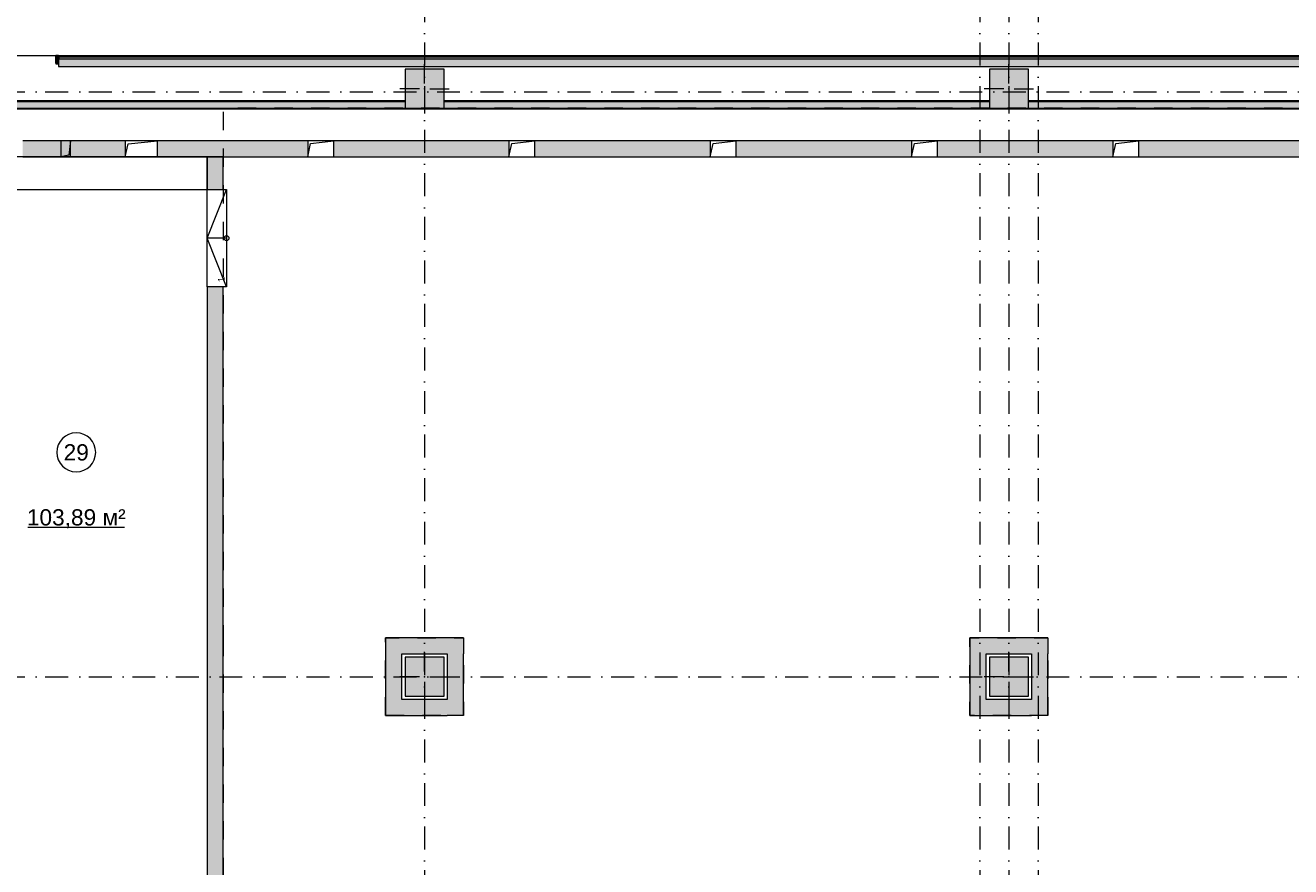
# Model space of a CAD drawing. Header units: millimetres. Extents: x -14761 to 157739, y -22400 to 107990.
# Tile 73 of 81: x 92851 to 112340, y 60075 to 73026. Entities that reach past the tile are written whole.
import ezdxf

# ---------------------------------------------------------------- set-up
doc = ezdxf.new("R2010")
doc.units = ezdxf.units.MM
doc.header["$MEASUREMENT"] = 0
for name, pattern in [('Невидимая', [391.222223, 282.222223, -109]), ('Штриховая', [564.444447, 282.222223, -282.222223]), ('Штрихпунктирная', [670.277762, 352.777767, -176.388884, 0, -141.111112])]:
    doc.linetypes.add(name, pattern=pattern)
for name, color, linetype in [('Конструктив - ГКЛ', 7, 'Continuous'), ('Конструктив - Колонны', 7, 'Continuous'), ('Конструктив - Лестницы в бассейны', 7, 'Continuous'), ('Конструктив - стены бассейнов жб нов', 7, 'Continuous'), ('Конструктив - Стены наружние фасад', 7, 'Continuous'), ('Элемент Модели - Зона', 7, 'Continuous'), ('Элемент Модели - Оси', 7, 'Continuous')]:
    doc.layers.add(name, color=color, linetype=linetype)
doc.styles.add('СГЕНЕРИР_СТИЛЬ_1', font='txt')

msp = doc.modelspace()

# ---------------------------------------------------------------- hatches: boundary and pattern name
at = {"layer": 'Конструктив - ГКЛ', "linetype": 'Continuous', "lineweight": 0, "true_color": 0x000000}
for points in [[(130525, 71750), (89950, 71750), (89950, 71738), (130525, 71738)], [(90650, 71862), (90650, 71850), (98700, 71850), (98700, 71862)], [(90650, 71850), (90650, 71750), (98700, 71750), (98700, 71850)], [(99300, 71850), (107700, 71850), (107700, 71862), (99300, 71862)], [(107700, 71850), (99300, 71850), (99300, 71750), (107700, 71750)], [(108300, 71850), (116700, 71850), (116700, 71862), (108300, 71862)], [(116700, 71850), (108300, 71850), (108300, 71750), (116700, 71750)]]:
    msp.add_hatch(color=18, dxfattribs=at).paths.add_polyline_path(points)
at = {"layer": 'Конструктив - Колонны', "linetype": 'Continuous', "lineweight": 0, "true_color": 0x000000}
for points in [[(98700, 71750), (99300, 71750), (99300, 72350), (98700, 72350)], [(107700, 71750), (108300, 71750), (108300, 72350), (107700, 72350)], [(98700, 62700), (99300, 62700), (99300, 63300), (98700, 63300)], [(107700, 62700), (108300, 62700), (108300, 63300), (107700, 63300)]]:
    msp.add_hatch(color=18, dxfattribs=at).paths.add_polyline_path(points)
at = {"layer": 'Конструктив - стены бассейнов жб нов', "linetype": 'Continuous', "lineweight": 0, "true_color": 0x000000}
for points in [[(92811, 71250), (92811, 71000), (94387, 71000), (94387, 71250)], [(94887, 71250), (94887, 71000), (97200, 71000), (97200, 71250)], [(100300, 71250), (97600, 71250), (97600, 71000), (100300, 71000)], [(103400, 71250), (100700, 71250), (100700, 71000), (103400, 71000)], [(103800, 71250), (103800, 71000), (106500, 71000), (106500, 71250)], [(106900, 71250), (106900, 71000), (109600, 71000), (109600, 71250)], [(110000, 71250), (110000, 71000), (112700, 71000), (112700, 71250)], [(95650, 71000), (95650, 70500), (95900, 70500), (95900, 71000)], [(95650, 69000), (95650, 57050), (95900, 57050), (95900, 69000)], [(98400, 63350), (98650, 63350), (98400, 63600)], [(98400, 63600), (98650, 63350), (98650, 63600)], [(99350, 63600), (98650, 63600), (98650, 63350), (99350, 63350)], [(99350, 63350), (99600, 63350), (99600, 63600)], [(99350, 63600), (99350, 63350), (99600, 63600)], [(107400, 63350), (107650, 63350), (107400, 63600)], [(107400, 63600), (107650, 63350), (107650, 63600)], [(108350, 63600), (107650, 63600), (107650, 63350), (108350, 63350)], [(108350, 63350), (108600, 63350), (108600, 63600)], [(108350, 63600), (108350, 63350), (108600, 63600)], [(98400, 63350), (98400, 62650), (98650, 62650), (98650, 63350)], [(99600, 62650), (99600, 63350), (99350, 63350), (99350, 62650)], [(107400, 63350), (107400, 62650), (107650, 62650), (107650, 63350)], [(108600, 62650), (108600, 63350), (108350, 63350), (108350, 62650)], [(98650, 62650), (98400, 62400), (98650, 62400)], [(98650, 62650), (98400, 62650), (98400, 62400)], [(98650, 62400), (99350, 62400), (99350, 62650), (98650, 62650)], [(99350, 62650), (99350, 62400), (99600, 62400)], [(99600, 62650), (99350, 62650), (99600, 62400)], [(107650, 62650), (107400, 62400), (107650, 62400)], [(107650, 62650), (107400, 62650), (107400, 62400)], [(107650, 62400), (108350, 62400), (108350, 62650), (107650, 62650)], [(108350, 62650), (108350, 62400), (108600, 62400)], [(108600, 62650), (108350, 62650), (108600, 62400)]]:
    msp.add_hatch(color=18, dxfattribs=at).paths.add_polyline_path(points)
at = {"layer": 'Конструктив - Стены наружние фасад', "linetype": 'Continuous', "lineweight": 0, "true_color": 0x000000}
for points in [[(93360, 72555), (93320, 72555), (93320, 72440), (93360, 72440)], [(93360, 72540), (127500, 72540), (127500, 72555), (93360, 72555)], [(93360, 72510), (127500, 72510), (127500, 72540), (93360, 72540)], [(93360, 72510), (93360, 72390), (127500, 72390), (127500, 72510)]]:
    msp.add_hatch(color=18, dxfattribs=at).paths.add_polyline_path(points)

# ---------------------------------------------------------------- linework, layer by layer
at = {"layer": 'Конструктив - ГКЛ', "color": 251, "linetype": 'Continuous', "lineweight": 20, "true_color": 0x575757}
for p, q in [((98700, 71850), (90650, 71850)), ((90650, 71750), (98700, 71750)), ((107700, 71850), (99300, 71850)), ((99300, 71750), (107700, 71750)), ((116700, 71850), (108300, 71850)), ((108300, 71750), (116700, 71750))]:
    msp.add_line(p, q, dxfattribs=at)
at = {"layer": 'Конструктив - ГКЛ', "color": 251, "linetype": 'Continuous', "lineweight": 20, "true_color": 0x575757, "flags": 128}
for points in [[(89950, 71738), (130525, 71738)], [(98700, 71862), (90650, 71862)], [(107700, 71862), (99300, 71862)], [(116700, 71862), (108300, 71862)]]:
    msp.add_lwpolyline(points, dxfattribs=at)
at = {"layer": 'Конструктив - Колонны', "color": 251, "linetype": 'Continuous', "lineweight": 5, "true_color": 0x575757}
for p, q in [((99000, 72130), (99000, 72430)), ((108000, 72130), (108000, 72430)), ((98920, 72050), (98620, 72050)), ((99000, 71970), (99000, 71670)), ((99080, 72050), (99380, 72050)), ((107920, 72050), (107620, 72050)), ((108000, 71970), (108000, 71670)), ((108080, 72050), (108380, 72050)), ((99000, 63080), (99000, 63380)), ((108000, 63080), (108000, 63380)), ((98920, 63000), (98620, 63000)), ((99080, 63000), (99380, 63000)), ((107920, 63000), (107620, 63000)), ((108080, 63000), (108380, 63000)), ((99000, 62920), (99000, 62620)), ((108000, 62920), (108000, 62620))]:
    msp.add_line(p, q, dxfattribs=at)
at = {"layer": 'Конструктив - Колонны', "color": 251, "linetype": 'Continuous', "lineweight": 15, "true_color": 0x575757, "flags": 128}
for points in [[(98700, 71750), (99300, 71750), (99300, 72350), (98700, 72350)], [(107700, 71750), (108300, 71750), (108300, 72350), (107700, 72350)], [(98700, 62700), (99300, 62700), (99300, 63300), (98700, 63300)], [(107700, 62700), (108300, 62700), (108300, 63300), (107700, 63300)]]:
    msp.add_lwpolyline(points, close=True, dxfattribs=at)
at = {"layer": 'Конструктив - Колонны', "color": 251, "linetype": 'Continuous', "lineweight": 5, "true_color": 0x575757}
for p in [(99000, 72050), (108000, 72050), (99000, 63000), (108000, 63000)]:
    msp.add_point(p, dxfattribs=at)
at = {"layer": 'Конструктив - Лестницы в бассейны', "color": 7, "linetype": 'Continuous', "lineweight": 15}
for p, q in [((95650, 69000), (95650, 70500)), ((95650, 70500), (95950, 70500)), ((95650, 69000), (95650, 70500)), ((95650, 70500), (95950, 70500)), ((95650, 69750), (95950, 70500)), ((95950, 70500), (95950, 69000)), ((95950, 70500), (95950, 69000)), ((95950, 69750), (95650, 69750)), ((95950, 69000), (95650, 69750)), ((95950, 69000), (95650, 69000)), ((95950, 69000), (95650, 69000))]:
    msp.add_line(p, q, dxfattribs=at)
at = {"layer": 'Конструктив - Лестницы в бассейны', "color": 7, "linetype": 'Continuous', "lineweight": 15, "flags": 128}
msp.add_lwpolyline([(95950, 69713, -1), (95950, 69788, -1)], format="xyb", close=True, dxfattribs=at)
at = {"layer": 'Конструктив - стены бассейнов жб нов', "color": 7, "linetype": 'Невидимая', "lineweight": 15}
for p, q in [((93549, 71250), (93522, 71027)), ((93522, 71027), (93399, 71000))]:
    msp.add_line(p, q, dxfattribs=at)
at = {"layer": 'Конструктив - стены бассейнов жб нов', "color": 7, "linetype": 'Continuous', "lineweight": 15}
for p, q in [((94387, 71000), (94435, 71202)), ((94435, 71202), (94887, 71250)), ((97200, 71000), (97245, 71205)), ((97245, 71205), (97600, 71250)), ((100300, 71000), (100345, 71205)), ((100345, 71205), (100700, 71250)), ((103400, 71000), (103445, 71205)), ((103445, 71205), (103800, 71250)), ((106500, 71000), (106545, 71205)), ((106545, 71205), (106900, 71250)), ((109600, 71000), (109645, 71205)), ((109645, 71205), (110000, 71250))]:
    msp.add_line(p, q, dxfattribs=at)
at = {"layer": 'Конструктив - стены бассейнов жб нов', "color": 251, "linetype": 'Continuous', "lineweight": 20, "true_color": 0x575757, "flags": 128}
for points in [[(93399, 71250), (92811, 71250)], [(93549, 71250), (93399, 71250)], [(94387, 71250), (93549, 71250)], [(97200, 71250), (94887, 71250)], [(100300, 71250), (97600, 71250)], [(103400, 71250), (100700, 71250)], [(106500, 71250), (103800, 71250)], [(109600, 71250), (106900, 71250)], [(112700, 71250), (110000, 71250)], [(92811, 71000), (93399, 71000)], [(93399, 71000), (93549, 71000)], [(93549, 71000), (94387, 71000)], [(94887, 71000), (97200, 71000)], [(95650, 71000), (95650, 70500)], [(95900, 71000), (95650, 71000)], [(95900, 70500), (95900, 71000)], [(97600, 71000), (100300, 71000)], [(100700, 71000), (103400, 71000)], [(103800, 71000), (106500, 71000)], [(106900, 71000), (109600, 71000)], [(110000, 71000), (112700, 71000)], [(95650, 70500), (95900, 70500)], [(95650, 69000), (95650, 57050)], [(95900, 69000), (95650, 69000)], [(95900, 57050), (95900, 69000)], [(99600, 63600), (98400, 63600)], [(108600, 63600), (107400, 63600)], [(98400, 63350), (98400, 62400)], [(98650, 63350), (99350, 63350)], [(98650, 62650), (98650, 63350)], [(99350, 63350), (99350, 62650)], [(99600, 62400), (99600, 63350)], [(107400, 63350), (107400, 62400)], [(107650, 63350), (108350, 63350)], [(107650, 62650), (107650, 63350)], [(108350, 63350), (108350, 62650)], [(108600, 62400), (108600, 63350)], [(99350, 62650), (98650, 62650)], [(108350, 62650), (107650, 62650)], [(98650, 62400), (99350, 62400)], [(107650, 62400), (108350, 62400)]]:
    msp.add_lwpolyline(points, dxfattribs=at)
at = {"layer": 'Конструктив - стены бассейнов жб нов', "color": 7, "linetype": 'Невидимая', "lineweight": 15, "flags": 128}
for points in [[(93399, 71250), (93399, 71000)], [(93549, 71000), (93549, 71250)]]:
    msp.add_lwpolyline(points, dxfattribs=at)
at = {"layer": 'Конструктив - стены бассейнов жб нов', "color": 7, "linetype": 'Continuous', "lineweight": 15, "flags": 128}
for points in [[(94887, 71250), (94387, 71250)], [(94387, 71250), (94387, 71000)], [(94887, 71000), (94887, 71250)], [(97600, 71250), (97200, 71250)], [(97200, 71250), (97200, 71000)], [(97600, 71000), (97600, 71250)], [(100700, 71250), (100300, 71250)], [(100300, 71250), (100300, 71000)], [(100700, 71000), (100700, 71250)], [(103800, 71250), (103400, 71250)], [(103400, 71250), (103400, 71000)], [(103800, 71000), (103800, 71250)], [(106900, 71250), (106500, 71250)], [(106500, 71250), (106500, 71000)], [(106900, 71000), (106900, 71250)], [(110000, 71250), (109600, 71250)], [(109600, 71250), (109600, 71000)], [(110000, 71000), (110000, 71250)], [(94387, 71000), (94887, 71000)], [(97200, 71000), (97600, 71000)], [(100300, 71000), (100700, 71000)], [(103400, 71000), (103800, 71000)], [(106500, 71000), (106900, 71000)], [(109600, 71000), (110000, 71000)]]:
    msp.add_lwpolyline(points, dxfattribs=at)
msp.add_lwpolyline([(90800, 61950), (90800, 55050), (95650, 55050), (95650, 55550), (91300, 55550), (91300, 61450), (91900, 61450), (91900, 64550), (91300, 64550), (91300, 70500), (95650, 70500), (95650, 71000), (90800, 71000), (90800, 64050), (91400, 64050), (91400, 61950)], close=True, dxfattribs=at)
at = {"layer": 'Конструктив - стены бассейнов жб нов', "color": 251, "linetype": 'Continuous', "lineweight": 5, "true_color": 0x575757, "flags": 128}
for points in [[(98400, 63600), (98400, 63350)], [(99600, 63600), (99600, 63350)], [(107400, 63600), (107400, 63350)], [(108600, 63600), (108600, 63350)], [(98400, 62400), (98650, 62400)], [(99600, 62400), (99350, 62400)], [(107400, 62400), (107650, 62400)], [(108600, 62400), (108350, 62400)]]:
    msp.add_lwpolyline(points, dxfattribs=at)
at = {"layer": 'Конструктив - Стены наружние фасад', "color": 251, "linetype": 'Continuous', "lineweight": 15, "true_color": 0x575757}
for p, q in [((93320, 72555), (92150, 72555)), ((93360, 72555), (93360, 72540)), ((93360, 72555), (93360, 72540)), ((93360, 72555), (93360, 72540))]:
    msp.add_line(p, q, dxfattribs=at)
at = {"layer": 'Конструктив - Стены наружние фасад', "color": 251, "linetype": 'Continuous', "lineweight": 30, "true_color": 0x575757}
for p, q in [((93360, 72555), (93320, 72555)), ((93320, 72555), (93320, 72440)), ((93360, 72440), (93360, 72555)), ((93360, 72540), (93360, 72510)), ((93360, 72540), (93360, 72510)), ((93360, 72540), (93360, 72510)), ((93320, 72440), (93360, 72440))]:
    msp.add_line(p, q, dxfattribs=at)
at = {"layer": 'Конструктив - Стены наружние фасад', "color": 251, "linetype": 'Continuous', "lineweight": 20, "true_color": 0x575757}
for p, q in [((93360, 72555), (93397, 72555)), ((93360, 72555), (93397, 72555)), ((93360, 72555), (93397, 72555)), ((93360, 72540), (127500, 72540)), ((93360, 72510), (127500, 72510)), ((93360, 72390), (93397, 72390)), ((93360, 72390), (93397, 72390)), ((93360, 72390), (93397, 72390))]:
    msp.add_line(p, q, dxfattribs=at)
at = {"layer": 'Конструктив - Стены наружние фасад', "color": 251, "linetype": 'Continuous', "lineweight": 5, "true_color": 0x575757}
for p, q in [((93360, 72510), (93360, 72440)), ((93360, 72510), (93360, 72440)), ((93360, 72510), (93360, 72440)), ((93360, 72440), (93360, 72390)), ((93360, 72440), (93360, 72390)), ((93360, 72440), (93360, 72390))]:
    msp.add_line(p, q, dxfattribs=at)
at = {"layer": 'Конструктив - Стены наружние фасад', "color": 251, "linetype": 'Continuous', "lineweight": 20, "true_color": 0x575757, "flags": 128}
for points in [[(127500, 72555), (93360, 72555)], [(93360, 72390), (127500, 72390)]]:
    msp.add_lwpolyline(points, dxfattribs=at)
at = {"layer": 'Элемент Модели - Зона', "color": 7, "linetype": 'Continuous', "lineweight": 15}
msp.add_line((92890, 65299), (94380, 65299), dxfattribs=at)
at = {"layer": 'Элемент Модели - Зона', "color": 7, "linetype": 'Штриховая', "lineweight": 15, "flags": 128}
for points in [[(95900, 63600), (95900, 54213), (124800, 54213), (124800, 58701), (126249, 60150), (130530, 60150), (130530, 71750), (95900, 71750)], [(98400, 62400), (98400, 63600), (99600, 63600), (99600, 62400)], [(108600, 62400), (107400, 62400), (107400, 63600), (108600, 63600)]]:
    msp.add_lwpolyline(points, close=True, dxfattribs=at)
at = {"layer": 'Элемент Модели - Зона', "color": 7, "linetype": 'Continuous', "lineweight": 15, "flags": 128}
msp.add_lwpolyline([(93935, 66453, 1), (93335, 66453, 1)], format="xyb", close=True, dxfattribs=at)
at = {"layer": 'Элемент Модели - Оси', "color": 7, "linetype": 'Штрихпунктирная', "lineweight": 15}
for p, q in [((99000, 92200), (99000, -1975)), ((107550, 92200), (107550, -1975)), ((108000, 92200), (108000, -1975)), ((108450, 92200), (108450, -1975)), ((-12761, 72000), (155650, 72000)), ((-12761, 63000), (155650, 63000))]:
    msp.add_line(p, q, dxfattribs=at)

# ---------------------------------------------------------------- texts
at = {"layer": 'Конструктив - Лестницы в бассейны', "color": 161, "lineweight": 20, "true_color": 0x78aaff, "insert": (95800, 69750), "char_height": 100, "style": 'СГЕНЕРИР_СТИЛЬ_1'}
for attachment_point in [8, 2]:
    msp.add_mtext('\\A1;{\\pqc;\\pt0,7100;\\fArial|b0|i0|c204|p38;\\fArial|b0|i0|c204|p38;\\fArial|b0|i0|c204|p38;\\A1{\\H.66x;\\S^  ;}\\fArial|b0|i0|c204|p38;\\fArial|b0|i0|c204|p38;\\fArial|b0|i0|c204|p38;\\fArial|b0|i0|c204|p38;\\A1{\\H.66x;\\S^  ;}\\fArial|b0|i0|c204|p38;\\fArial|b0|i0|c204|p38;\\fArial|b0|i0|c204|p38;\\fArial|b0|i0|c204|p38;\\A1{\\H.66x;\\S^  ;}\\fArial|b0|i0|c204|p38;}', dxfattribs=dict(at, attachment_point=attachment_point))
at = {"layer": 'Конструктив - Лестницы в бассейны', "color": 161, "lineweight": 20, "true_color": 0x78aaff, "insert": (95869, 69151), "char_height": 100, "attachment_point": 6, "rotation": 90, "style": 'СГЕНЕРИР_СТИЛЬ_1'}
msp.add_mtext('\\A1;{\\pqr;\\fArial|b0|i0|c204|p38;1}', dxfattribs=at)
at = {"layer": 'Элемент Модели - Зона', "color": 7, "lineweight": 15, "char_height": 250, "attachment_point": 5, "style": 'СГЕНЕРИР_СТИЛЬ_1'}
for s, insert in [('\\A1;{\\pqc;\\fArial|b0|i0|c204|p38;29}', (93635, 66451)), ('\\A1;{\\pqc;\\fArial|b0|i0|c204|p38;103,89 м²}', (93635, 65429))]:
    msp.add_mtext(s, dxfattribs=dict(at, insert=insert))

doc.saveas('drawing.dxf')
